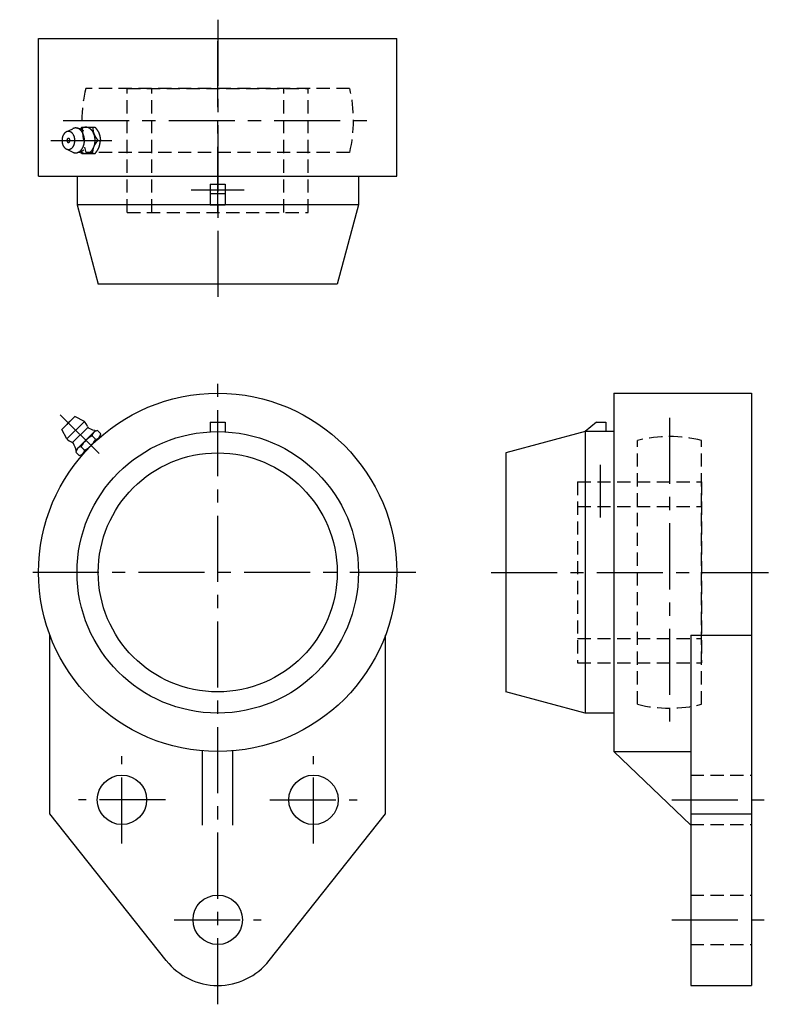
# Model space of a CAD drawing. Extents: x -52 to 146, y -114 to 146.
import ezdxf

# ---------------------------------------------------------------- set-up
doc = ezdxf.new("R2010")
doc.units = 0
doc.header["$LTSCALE"] = 14
doc.header["$MEASUREMENT"] = 0
doc.linetypes.add('CENTER', pattern=[2, 1.25, -0.25, 0.25, -0.25])
doc.linetypes.add('HIDDEN', pattern=[0.375, 0.25, -0.125])
doc.layers.get('0').update_dxf_attribs({"linetype": 'CONTINUOUS'})
doc.layers.add('CENTER', color=1, linetype='CENTER')
doc.layers.add('HIDDEN', color=3, linetype='HIDDEN')

msp = doc.modelspace()

# ---------------------------------------------------------------- linework, layer by layer
for p, q in [((-47.5, 141.5), (47.5, 141.5)), ((-47.5, 105), (-47.5, 141.5)), ((47.5, 105), (47.5, 141.5)), ((-40.14, 116.76), (-38.45, 117.61)), ((-36.03, 118), (-36.38, 117.54)), ((-36.03, 118), (-32.52, 118)), ((-40.14, 112.24), (-38.45, 111.39)), ((-31.74, 114.5), (-31.09, 114.5)), ((-36.03, 111), (-36.38, 111.46)), ((-36.03, 111), (-32.52, 111)), ((-47.5, 105), (47.5, 105)), ((-37.3, 105), (-37.3, 97.4)), ((37.3, 105), (37.3, 97.4)), ((-2, 102.9), (-2, 97.42)), ((-2, 102.9), (2, 102.9)), ((2, 102.9), (2, 97.42)), ((-2, 100.4), (2, 100.4)), ((37.3, 97.4), (-37.3, 97.4)), ((-37.3, 97.4), (-31.67, 76.4)), ((-2, 97.42), (2, 97.42)), ((37.3, 97.4), (31.67, 76.4)), ((31.67, 76.4), (-31.67, 76.4)), ((105, 47.5), (141.5, 47.5)), ((105, 47.5), (105, -47.5)), ((141.5, 47.5), (141.5, -109.5)), ((-41.3, 37.9), (-37.9, 41.3)), ((-40.02, 35.36), (-35.36, 40.02)), ((-35.36, 40.02), (-37.9, 41.3)), ((-2, 39.8), (-2, 37.25)), ((-2, 39.8), (2, 39.8)), ((2, 39.8), (2, 37.25)), ((100.4, 39.8), (97.42, 37.3)), ((100.4, 39.8), (102.9, 39.8)), ((102.9, 39.8), (102.9, 37.3)), ((-40.02, 35.36), (-41.3, 37.9)), ((-34.47, 38.43), (-38.43, 34.47)), ((-37.15, 32.86), (-32.86, 37.15)), ((-31.88, 37.6), (-30.99, 36.71)), ((97.4, 37.3), (76.4, 31.67)), ((105, 37.3), (97.4, 37.3)), ((97.4, 37.3), (97.4, -37.3)), ((-31.44, 35.73), (-35.73, 31.44)), ((-33.31, 36.17), (-32.42, 35.28)), ((-36.71, 30.99), (-37.6, 31.88)), ((-36.17, 33.31), (-35.28, 32.42)), ((76.4, 31.67), (76.4, -31.67)), ((-44.5, -64), (-44.5, -16.61)), ((44.5, -64), (44.5, -16.61)), ((125.4, -16.61), (125.4, -109.5)), ((125.4, -16.61), (141.5, -16.61)), ((97.4, -37.3), (76.4, -31.67)), ((105, -37.3), (97.4, -37.3)), ((-4, -67), (-4, -47.33)), ((4, -67), (4, -47.33)), ((105, -47.5), (125.4, -47.5)), ((125.4, -67), (105, -47.5)), ((-13.63, -102.91), (-44.5, -64)), ((13.63, -102.91), (44.5, -64)), ((125.4, -64), (141.5, -64)), ((125.4, -109.5), (141.5, -109.5))]:
    msp.add_line(p, q)
for points in [[(-38.45, 111.39, 0), (-38.38, 111.36, 0), (-38.31, 111.33, 0), (-38.25, 111.3, 0), (-38.18, 111.28, 0), (-38.11, 111.26, 0), (-38.04, 111.24, 0), (-37.97, 111.23, 0), (-37.9, 111.22, 0), (-37.83, 111.21, 0), (-37.76, 111.2, 0), (-37.7, 111.2, 0), (-37.63, 111.2, 0), (-37.56, 111.2, 0), (-37.49, 111.21, 0), (-37.42, 111.22, 0), (-37.35, 111.23, 0), (-37.28, 111.25, 0), (-37.21, 111.26, 0), (-37.14, 111.28, 0), (-37.07, 111.31, 0), (-37.01, 111.34, 0), (-36.94, 111.36, 0), (-36.88, 111.4, 0), (-36.81, 111.43, 0), (-36.75, 111.47, 0), (-36.68, 111.51, 0), (-36.62, 111.55, 0), (-36.56, 111.6, 0), (-36.5, 111.65, 0), (-36.44, 111.7, 0), (-36.38, 111.75, 0), (-36.32, 111.81, 0), (-36.26, 111.86, 0), (-36.21, 111.92, 0), (-36.16, 111.99, 0), (-36.1, 112.05, 0), (-36.05, 112.12, 0), (-36, 112.19, 0), (-35.96, 112.26, 0), (-35.91, 112.33, 0), (-35.86, 112.41, 0), (-35.82, 112.49, 0), (-35.78, 112.56, 0), (-35.74, 112.64, 0), (-35.7, 112.73, 0), (-35.66, 112.81, 0), (-35.63, 112.9, 0), (-35.6, 112.98, 0), (-35.57, 113.07, 0), (-35.54, 113.16, 0), (-35.51, 113.25, 0), (-35.48, 113.34, 0), (-35.46, 113.44, 0), (-35.44, 113.53, 0), (-35.42, 113.62, 0), (-35.4, 113.72, 0), (-35.39, 113.82, 0), (-35.37, 113.91, 0), (-35.36, 114.01, 0), (-35.35, 114.11, 0), (-35.34, 114.2, 0), (-35.34, 114.3, 0), (-35.34, 114.4, 0), (-35.33, 114.5, 0), (-35.34, 114.6, 0), (-35.34, 114.7, 0), (-35.34, 114.8, 0), (-35.35, 114.89, 0), (-35.36, 114.99, 0), (-35.37, 115.09, 0), (-35.39, 115.18, 0), (-35.4, 115.28, 0), (-35.42, 115.38, 0), (-35.44, 115.47, 0), (-35.46, 115.56, 0), (-35.48, 115.66, 0), (-35.51, 115.75, 0), (-35.54, 115.84, 0), (-35.57, 115.93, 0), (-35.6, 116.02, 0), (-35.63, 116.1, 0), (-35.66, 116.19, 0), (-35.7, 116.27, 0), (-35.74, 116.36, 0), (-35.78, 116.44, 0), (-35.82, 116.51, 0), (-35.86, 116.59, 0), (-35.91, 116.67, 0), (-35.96, 116.74, 0), (-36, 116.81, 0), (-36.05, 116.88, 0), (-36.1, 116.95, 0), (-36.16, 117.01, 0), (-36.21, 117.08, 0), (-36.26, 117.14, 0), (-36.32, 117.19, 0), (-36.38, 117.25, 0), (-36.44, 117.3, 0), (-36.5, 117.35, 0), (-36.56, 117.4, 0), (-36.62, 117.45, 0), (-36.68, 117.49, 0), (-36.75, 117.53, 0), (-36.81, 117.57, 0), (-36.88, 117.6, 0), (-36.94, 117.64, 0), (-37.01, 117.66, 0), (-37.07, 117.69, 0), (-37.14, 117.72, 0), (-37.21, 117.74, 0), (-37.28, 117.75, 0), (-37.35, 117.77, 0), (-37.42, 117.78, 0), (-37.49, 117.79, 0), (-37.56, 117.8, 0), (-37.63, 117.8, 0), (-37.7, 117.8, 0), (-37.76, 117.8, 0), (-37.83, 117.79, 0), (-37.9, 117.78, 0), (-37.97, 117.77, 0), (-38.04, 117.76, 0), (-38.11, 117.74, 0), (-38.18, 117.72, 0), (-38.25, 117.7, 0), (-38.31, 117.67, 0), (-38.38, 117.64, 0), (-38.45, 117.61, 0)], [(-36.27, 111.51, 0), (-36.2, 111.45, 0), (-36.13, 111.4, 0), (-36.05, 111.35, 0), (-35.98, 111.3, 0), (-35.9, 111.25, 0), (-35.83, 111.21, 0), (-35.75, 111.17, 0), (-35.67, 111.14, 0), (-35.59, 111.11, 0), (-35.51, 111.08, 0), (-35.43, 111.06, 0), (-35.35, 111.04, 0), (-35.27, 111.02, 0), (-35.19, 111.01, 0), (-35.11, 111, 0), (-35.03, 111, 0), (-34.94, 111, 0), (-34.86, 111, 0), (-34.78, 111.01, 0), (-34.7, 111.02, 0), (-34.62, 111.04, 0), (-34.54, 111.06, 0), (-34.46, 111.08, 0), (-34.38, 111.11, 0), (-34.3, 111.14, 0), (-34.22, 111.17, 0), (-34.14, 111.21, 0), (-34.06, 111.25, 0), (-33.99, 111.29, 0), (-33.91, 111.34, 0), (-33.84, 111.39, 0), (-33.77, 111.45, 0), (-33.7, 111.51, 0), (-33.63, 111.57, 0), (-33.56, 111.63, 0), (-33.5, 111.7, 0), (-33.43, 111.77, 0), (-33.37, 111.85, 0), (-33.31, 111.92, 0), (-33.25, 112, 0), (-33.19, 112.09, 0), (-33.13, 112.17, 0), (-33.08, 112.26, 0), (-33.03, 112.35, 0), (-32.98, 112.44, 0), (-32.93, 112.54, 0), (-32.89, 112.63, 0), (-32.85, 112.73, 0), (-32.81, 112.83, 0), (-32.77, 112.94, 0), (-32.73, 113.04, 0), (-32.7, 113.15, 0), (-32.67, 113.25, 0), (-32.64, 113.36, 0), (-32.62, 113.47, 0), (-32.59, 113.58, 0), (-32.57, 113.7, 0), (-32.56, 113.81, 0), (-32.54, 113.92, 0), (-32.53, 114.04, 0), (-32.52, 114.15, 0), (-32.51, 114.27, 0), (-32.51, 114.38, 0), (-32.51, 114.5, 0), (-32.51, 114.62, 0), (-32.51, 114.73, 0), (-32.52, 114.85, 0), (-32.53, 114.96, 0), (-32.54, 115.08, 0), (-32.56, 115.19, 0), (-32.57, 115.3, 0), (-32.59, 115.42, 0), (-32.62, 115.53, 0), (-32.64, 115.64, 0), (-32.67, 115.75, 0), (-32.7, 115.85, 0), (-32.73, 115.96, 0), (-32.77, 116.06, 0), (-32.81, 116.17, 0), (-32.85, 116.27, 0), (-32.89, 116.37, 0), (-32.93, 116.46, 0), (-32.98, 116.56, 0), (-33.03, 116.65, 0), (-33.08, 116.74, 0), (-33.13, 116.83, 0), (-33.19, 116.91, 0), (-33.25, 117, 0), (-33.31, 117.08, 0), (-33.37, 117.15, 0), (-33.43, 117.23, 0), (-33.5, 117.3, 0), (-33.56, 117.37, 0), (-33.63, 117.43, 0), (-33.7, 117.49, 0), (-33.77, 117.55, 0), (-33.84, 117.61, 0), (-33.91, 117.66, 0), (-33.99, 117.71, 0), (-34.06, 117.75, 0), (-34.14, 117.79, 0), (-34.22, 117.83, 0), (-34.3, 117.86, 0), (-34.38, 117.89, 0), (-34.46, 117.92, 0), (-34.54, 117.94, 0), (-34.62, 117.96, 0), (-34.7, 117.98, 0), (-34.78, 117.99, 0), (-34.86, 118, 0), (-34.94, 118, 0), (-35.03, 118, 0), (-35.11, 118, 0), (-35.19, 117.99, 0), (-35.27, 117.98, 0), (-35.35, 117.96, 0), (-35.43, 117.94, 0), (-35.51, 117.92, 0), (-35.59, 117.89, 0), (-35.67, 117.86, 0), (-35.75, 117.83, 0), (-35.83, 117.79, 0), (-35.9, 117.75, 0), (-35.98, 117.7, 0), (-36.05, 117.65, 0), (-36.13, 117.6, 0), (-36.2, 117.55, 0), (-36.27, 117.49, 0)], [(-33.17, 118, 0), (-33.17, 117.98, 0), (-33.16, 117.95, 0), (-33.16, 117.93, 0), (-33.16, 117.9, 0), (-33.16, 117.88, 0), (-33.15, 117.85, 0), (-33.15, 117.83, 0), (-33.15, 117.8, 0), (-33.14, 117.78, 0), (-33.14, 117.75, 0), (-33.14, 117.73, 0), (-33.14, 117.71, 0), (-33.13, 117.68, 0), (-33.13, 117.66, 0), (-33.13, 117.63, 0), (-33.12, 117.61, 0), (-33.12, 117.58, 0), (-33.12, 117.56, 0), (-33.11, 117.53, 0), (-33.11, 117.51, 0), (-33.11, 117.49, 0), (-33.1, 117.46, 0), (-33.1, 117.44, 0), (-33.1, 117.41, 0), (-33.09, 117.39, 0), (-33.09, 117.36, 0), (-33.09, 117.34, 0), (-33.08, 117.32, 0), (-33.08, 117.29, 0), (-33.08, 117.27, 0), (-33.07, 117.24, 0), (-33.07, 117.22, 0), (-33.06, 117.2, 0), (-33.06, 117.17, 0), (-33.06, 117.15, 0), (-33.05, 117.12, 0), (-33.05, 117.1, 0), (-33.04, 117.08, 0), (-33.04, 117.05, 0), (-33.04, 117.03, 0), (-33.03, 117, 0), (-33.03, 116.98, 0), (-33.02, 116.96, 0), (-33.02, 116.93, 0), (-33.01, 116.91, 0), (-33.01, 116.88, 0), (-33, 116.86, 0), (-33, 116.84, 0), (-32.99, 116.81, 0), (-32.99, 116.79, 0), (-32.98, 116.77, 0), (-32.98, 116.74, 0), (-32.97, 116.72, 0), (-32.97, 116.7, 0), (-32.96, 116.67, 0), (-32.95, 116.65, 0), (-32.95, 116.63, 0), (-32.94, 116.6, 0), (-32.94, 116.58, 0), (-32.93, 116.56, 0), (-32.92, 116.53, 0), (-32.92, 116.51, 0), (-32.91, 116.49, 0), (-32.9, 116.47, 0), (-32.9, 116.44, 0), (-32.89, 116.42, 0), (-32.88, 116.4, 0), (-32.87, 116.37, 0), (-32.87, 116.35, 0), (-32.86, 116.33, 0), (-32.85, 116.31, 0), (-32.84, 116.28, 0), (-32.84, 116.26, 0), (-32.83, 116.24, 0), (-32.82, 116.22, 0), (-32.81, 116.19, 0), (-32.8, 116.17, 0), (-32.79, 116.15, 0), (-32.79, 116.13, 0), (-32.78, 116.11, 0), (-32.77, 116.08, 0), (-32.76, 116.06, 0), (-32.75, 116.04, 0), (-32.74, 116.02, 0), (-32.73, 116, 0), (-32.72, 115.98, 0), (-32.71, 115.95, 0), (-32.7, 115.93, 0), (-32.69, 115.91, 0), (-32.68, 115.89, 0), (-32.67, 115.87, 0), (-32.66, 115.85, 0), (-32.65, 115.83, 0), (-32.64, 115.8, 0), (-32.62, 115.78, 0), (-32.61, 115.76, 0), (-32.6, 115.74, 0), (-32.59, 115.72, 0), (-32.58, 115.7, 0), (-32.57, 115.68, 0), (-32.56, 115.66, 0), (-32.54, 115.64, 0), (-32.53, 115.62, 0), (-32.52, 115.59, 0), (-32.51, 115.57, 0), (-32.49, 115.55, 0), (-32.48, 115.53, 0), (-32.47, 115.51, 0), (-32.46, 115.49, 0), (-32.44, 115.47, 0), (-32.43, 115.45, 0), (-32.42, 115.43, 0), (-32.41, 115.41, 0), (-32.39, 115.39, 0), (-32.38, 115.37, 0), (-32.37, 115.35, 0), (-32.35, 115.33, 0), (-32.34, 115.31, 0), (-32.33, 115.29, 0), (-32.31, 115.27, 0), (-32.3, 115.25, 0), (-32.28, 115.23, 0), (-32.27, 115.21, 0), (-32.26, 115.19, 0), (-32.24, 115.17, 0), (-32.23, 115.15, 0), (-32.21, 115.13, 0), (-32.2, 115.11, 0), (-32.19, 115.09, 0), (-32.17, 115.07, 0), (-32.16, 115.05, 0), (-32.14, 115.03, 0), (-32.13, 115.01, 0), (-32.11, 114.99, 0), (-32.1, 114.97, 0), (-32.09, 114.95, 0), (-32.07, 114.93, 0), (-32.06, 114.91, 0), (-32.04, 114.89, 0), (-32.03, 114.87, 0), (-32.01, 114.85, 0), (-32, 114.83, 0), (-31.98, 114.81, 0), (-31.97, 114.79, 0), (-31.95, 114.77, 0), (-31.94, 114.75, 0), (-31.92, 114.73, 0), (-31.91, 114.71, 0), (-31.89, 114.7, 0), (-31.88, 114.68, 0), (-31.86, 114.66, 0), (-31.85, 114.64, 0), (-31.83, 114.62, 0), (-31.82, 114.6, 0), (-31.8, 114.58, 0), (-31.79, 114.56, 0), (-31.77, 114.54, 0), (-31.76, 114.52, 0), (-31.74, 114.5, 0)], [(-32.52, 118, 0), (-32.51, 117.98, 0), (-32.49, 117.96, 0), (-32.48, 117.94, 0), (-32.46, 117.92, 0), (-32.45, 117.9, 0), (-32.43, 117.88, 0), (-32.42, 117.86, 0), (-32.4, 117.84, 0), (-32.39, 117.82, 0), (-32.37, 117.8, 0), (-32.36, 117.79, 0), (-32.34, 117.77, 0), (-32.33, 117.75, 0), (-32.31, 117.73, 0), (-32.3, 117.71, 0), (-32.28, 117.69, 0), (-32.27, 117.67, 0), (-32.25, 117.65, 0), (-32.24, 117.63, 0), (-32.22, 117.61, 0), (-32.21, 117.59, 0), (-32.19, 117.57, 0), (-32.18, 117.55, 0), (-32.16, 117.53, 0), (-32.15, 117.51, 0), (-32.13, 117.49, 0), (-32.12, 117.47, 0), (-32.1, 117.45, 0), (-32.09, 117.43, 0), (-32.08, 117.41, 0), (-32.06, 117.39, 0), (-32.05, 117.37, 0), (-32.03, 117.35, 0), (-32.02, 117.33, 0), (-32.01, 117.31, 0), (-31.99, 117.29, 0), (-31.98, 117.27, 0), (-31.96, 117.25, 0), (-31.95, 117.23, 0), (-31.94, 117.21, 0), (-31.92, 117.19, 0), (-31.91, 117.17, 0), (-31.9, 117.15, 0), (-31.88, 117.13, 0), (-31.87, 117.11, 0), (-31.86, 117.09, 0), (-31.84, 117.07, 0), (-31.83, 117.05, 0), (-31.82, 117.03, 0), (-31.8, 117.01, 0), (-31.79, 116.99, 0), (-31.78, 116.97, 0), (-31.77, 116.95, 0), (-31.75, 116.93, 0), (-31.74, 116.91, 0), (-31.73, 116.88, 0), (-31.72, 116.86, 0), (-31.71, 116.84, 0), (-31.69, 116.82, 0), (-31.68, 116.8, 0), (-31.67, 116.78, 0), (-31.66, 116.76, 0), (-31.65, 116.74, 0), (-31.64, 116.72, 0), (-31.63, 116.7, 0), (-31.62, 116.67, 0), (-31.6, 116.65, 0), (-31.59, 116.63, 0), (-31.58, 116.61, 0), (-31.57, 116.59, 0), (-31.56, 116.57, 0), (-31.55, 116.55, 0), (-31.54, 116.52, 0), (-31.53, 116.5, 0), (-31.52, 116.48, 0), (-31.51, 116.46, 0), (-31.5, 116.44, 0), (-31.49, 116.42, 0), (-31.49, 116.39, 0), (-31.48, 116.37, 0), (-31.47, 116.35, 0), (-31.46, 116.33, 0), (-31.45, 116.31, 0), (-31.44, 116.28, 0), (-31.43, 116.26, 0), (-31.43, 116.24, 0), (-31.42, 116.22, 0), (-31.41, 116.19, 0), (-31.4, 116.17, 0), (-31.39, 116.15, 0), (-31.39, 116.13, 0), (-31.38, 116.1, 0), (-31.37, 116.08, 0), (-31.37, 116.06, 0), (-31.36, 116.03, 0), (-31.35, 116.01, 0), (-31.35, 115.99, 0), (-31.34, 115.97, 0), (-31.33, 115.94, 0), (-31.33, 115.92, 0), (-31.32, 115.9, 0), (-31.31, 115.87, 0), (-31.31, 115.85, 0), (-31.3, 115.83, 0), (-31.3, 115.8, 0), (-31.29, 115.78, 0), (-31.29, 115.76, 0), (-31.28, 115.73, 0), (-31.27, 115.71, 0), (-31.27, 115.69, 0), (-31.26, 115.66, 0), (-31.26, 115.64, 0), (-31.25, 115.62, 0), (-31.25, 115.59, 0), (-31.24, 115.57, 0), (-31.24, 115.54, 0), (-31.24, 115.52, 0), (-31.23, 115.5, 0), (-31.23, 115.47, 0), (-31.22, 115.45, 0), (-31.22, 115.42, 0), (-31.21, 115.4, 0), (-31.21, 115.38, 0), (-31.21, 115.35, 0), (-31.2, 115.33, 0), (-31.2, 115.3, 0), (-31.19, 115.28, 0), (-31.19, 115.26, 0), (-31.19, 115.23, 0), (-31.18, 115.21, 0), (-31.18, 115.18, 0), (-31.18, 115.16, 0), (-31.17, 115.14, 0), (-31.17, 115.11, 0), (-31.16, 115.09, 0), (-31.16, 115.06, 0), (-31.16, 115.04, 0), (-31.15, 115.01, 0), (-31.15, 114.99, 0), (-31.15, 114.97, 0), (-31.15, 114.94, 0), (-31.14, 114.92, 0), (-31.14, 114.89, 0), (-31.14, 114.87, 0), (-31.13, 114.84, 0), (-31.13, 114.82, 0), (-31.13, 114.79, 0), (-31.12, 114.77, 0), (-31.12, 114.75, 0), (-31.12, 114.72, 0), (-31.12, 114.7, 0), (-31.11, 114.67, 0), (-31.11, 114.65, 0), (-31.11, 114.62, 0), (-31.1, 114.6, 0), (-31.1, 114.57, 0), (-31.1, 114.55, 0), (-31.1, 114.52, 0), (-31.09, 114.5, 0)], [(-39.58, 112.1, 0), (-39.49, 112.1, 0), (-39.41, 112.11, 0), (-39.33, 112.13, 0), (-39.25, 112.15, 0), (-39.17, 112.17, 0), (-39.08, 112.2, 0), (-39.01, 112.24, 0), (-38.93, 112.28, 0), (-38.85, 112.33, 0), (-38.78, 112.38, 0), (-38.71, 112.44, 0), (-38.63, 112.5, 0), (-38.57, 112.57, 0), (-38.5, 112.64, 0), (-38.44, 112.72, 0), (-38.38, 112.8, 0), (-38.32, 112.89, 0), (-38.27, 112.98, 0), (-38.21, 113.07, 0), (-38.17, 113.17, 0), (-38.12, 113.27, 0), (-38.08, 113.37, 0), (-38.04, 113.47, 0), (-38.01, 113.58, 0), (-37.98, 113.69, 0), (-37.95, 113.8, 0), (-37.93, 113.92, 0), (-37.91, 114.03, 0), (-37.9, 114.15, 0), (-37.89, 114.26, 0), (-37.88, 114.38, 0), (-37.88, 114.5, 0), (-37.88, 114.62, 0), (-37.89, 114.74, 0), (-37.9, 114.85, 0), (-37.91, 114.97, 0), (-37.93, 115.08, 0), (-37.95, 115.2, 0), (-37.98, 115.31, 0), (-38.01, 115.42, 0), (-38.04, 115.53, 0), (-38.08, 115.63, 0), (-38.12, 115.73, 0), (-38.17, 115.83, 0), (-38.21, 115.93, 0), (-38.27, 116.02, 0), (-38.32, 116.11, 0), (-38.38, 116.2, 0), (-38.44, 116.28, 0), (-38.5, 116.36, 0), (-38.57, 116.43, 0), (-38.63, 116.5, 0), (-38.71, 116.56, 0), (-38.78, 116.62, 0), (-38.85, 116.67, 0), (-38.93, 116.72, 0), (-39.01, 116.76, 0), (-39.08, 116.8, 0), (-39.17, 116.83, 0), (-39.25, 116.85, 0), (-39.33, 116.87, 0), (-39.41, 116.89, 0), (-39.49, 116.9, 0), (-39.58, 116.9, 0), (-39.66, 116.9, 0), (-39.74, 116.89, 0), (-39.83, 116.87, 0), (-39.91, 116.85, 0), (-39.99, 116.83, 0), (-40.07, 116.8, 0), (-40.15, 116.76, 0), (-40.23, 116.72, 0), (-40.3, 116.67, 0), (-40.38, 116.62, 0), (-40.45, 116.56, 0), (-40.52, 116.5, 0), (-40.59, 116.43, 0), (-40.65, 116.36, 0), (-40.72, 116.28, 0), (-40.78, 116.2, 0), (-40.84, 116.11, 0), (-40.89, 116.02, 0), (-40.94, 115.93, 0), (-40.99, 115.83, 0), (-41.03, 115.73, 0), (-41.07, 115.63, 0), (-41.11, 115.53, 0), (-41.15, 115.42, 0), (-41.18, 115.31, 0), (-41.2, 115.2, 0), (-41.22, 115.08, 0), (-41.24, 114.97, 0), (-41.26, 114.85, 0), (-41.27, 114.74, 0), (-41.27, 114.62, 0), (-41.27, 114.5, 0), (-41.27, 114.38, 0), (-41.27, 114.26, 0), (-41.26, 114.15, 0), (-41.24, 114.03, 0), (-41.22, 113.92, 0), (-41.2, 113.8, 0), (-41.18, 113.69, 0), (-41.15, 113.58, 0), (-41.11, 113.47, 0), (-41.07, 113.37, 0), (-41.03, 113.27, 0), (-40.99, 113.17, 0), (-40.94, 113.07, 0), (-40.89, 112.98, 0), (-40.84, 112.89, 0), (-40.78, 112.8, 0), (-40.72, 112.72, 0), (-40.65, 112.64, 0), (-40.59, 112.57, 0), (-40.52, 112.5, 0), (-40.45, 112.44, 0), (-40.38, 112.38, 0), (-40.3, 112.33, 0), (-40.23, 112.28, 0), (-40.15, 112.24, 0), (-40.07, 112.2, 0), (-39.99, 112.17, 0), (-39.91, 112.15, 0), (-39.83, 112.13, 0), (-39.74, 112.11, 0), (-39.66, 112.1, 0), (-39.58, 112.1, 0)], [(-39.58, 113.95, 0), (-39.56, 113.95, 0), (-39.54, 113.95, 0), (-39.52, 113.95, 0), (-39.5, 113.96, 0), (-39.48, 113.96, 0), (-39.46, 113.97, 0), (-39.45, 113.98, 0), (-39.43, 113.99, 0), (-39.41, 114, 0), (-39.39, 114.01, 0), (-39.38, 114.02, 0), (-39.36, 114.04, 0), (-39.34, 114.05, 0), (-39.33, 114.07, 0), (-39.31, 114.09, 0), (-39.3, 114.11, 0), (-39.29, 114.13, 0), (-39.27, 114.15, 0), (-39.26, 114.17, 0), (-39.25, 114.19, 0), (-39.24, 114.21, 0), (-39.23, 114.24, 0), (-39.22, 114.26, 0), (-39.22, 114.29, 0), (-39.21, 114.31, 0), (-39.2, 114.34, 0), (-39.2, 114.37, 0), (-39.19, 114.39, 0), (-39.19, 114.42, 0), (-39.19, 114.45, 0), (-39.19, 114.47, 0), (-39.19, 114.5, 0), (-39.19, 114.53, 0), (-39.19, 114.55, 0), (-39.19, 114.58, 0), (-39.19, 114.61, 0), (-39.2, 114.63, 0), (-39.2, 114.66, 0), (-39.21, 114.69, 0), (-39.22, 114.71, 0), (-39.22, 114.74, 0), (-39.23, 114.76, 0), (-39.24, 114.79, 0), (-39.25, 114.81, 0), (-39.26, 114.83, 0), (-39.27, 114.85, 0), (-39.29, 114.87, 0), (-39.3, 114.89, 0), (-39.31, 114.91, 0), (-39.33, 114.93, 0), (-39.34, 114.95, 0), (-39.36, 114.96, 0), (-39.38, 114.98, 0), (-39.39, 114.99, 0), (-39.41, 115, 0), (-39.43, 115.01, 0), (-39.45, 115.02, 0), (-39.46, 115.03, 0), (-39.48, 115.04, 0), (-39.5, 115.04, 0), (-39.52, 115.05, 0), (-39.54, 115.05, 0), (-39.56, 115.05, 0), (-39.58, 115.05, 0), (-39.6, 115.05, 0), (-39.62, 115.05, 0), (-39.64, 115.05, 0), (-39.65, 115.04, 0), (-39.67, 115.04, 0), (-39.69, 115.03, 0), (-39.71, 115.02, 0), (-39.73, 115.01, 0), (-39.75, 115, 0), (-39.76, 114.99, 0), (-39.78, 114.98, 0), (-39.8, 114.96, 0), (-39.81, 114.95, 0), (-39.83, 114.93, 0), (-39.84, 114.91, 0), (-39.85, 114.89, 0), (-39.87, 114.87, 0), (-39.88, 114.85, 0), (-39.89, 114.83, 0), (-39.9, 114.81, 0), (-39.91, 114.79, 0), (-39.92, 114.76, 0), (-39.93, 114.74, 0), (-39.94, 114.71, 0), (-39.95, 114.69, 0), (-39.95, 114.66, 0), (-39.96, 114.63, 0), (-39.96, 114.61, 0), (-39.97, 114.58, 0), (-39.97, 114.55, 0), (-39.97, 114.53, 0), (-39.97, 114.5, 0), (-39.97, 114.47, 0), (-39.97, 114.45, 0), (-39.97, 114.42, 0), (-39.96, 114.39, 0), (-39.96, 114.37, 0), (-39.95, 114.34, 0), (-39.95, 114.31, 0), (-39.94, 114.29, 0), (-39.93, 114.26, 0), (-39.92, 114.24, 0), (-39.91, 114.21, 0), (-39.9, 114.19, 0), (-39.89, 114.17, 0), (-39.88, 114.15, 0), (-39.87, 114.13, 0), (-39.85, 114.11, 0), (-39.84, 114.09, 0), (-39.83, 114.07, 0), (-39.81, 114.05, 0), (-39.8, 114.04, 0), (-39.78, 114.02, 0), (-39.76, 114.01, 0), (-39.75, 114, 0), (-39.73, 113.99, 0), (-39.71, 113.98, 0), (-39.69, 113.97, 0), (-39.67, 113.96, 0), (-39.65, 113.96, 0), (-39.64, 113.95, 0), (-39.62, 113.95, 0), (-39.6, 113.95, 0), (-39.58, 113.95, 0)], [(-33.17, 111, 0), (-33.17, 111.02, 0), (-33.16, 111.05, 0), (-33.16, 111.07, 0), (-33.16, 111.1, 0), (-33.16, 111.12, 0), (-33.15, 111.15, 0), (-33.15, 111.17, 0), (-33.15, 111.2, 0), (-33.14, 111.22, 0), (-33.14, 111.25, 0), (-33.14, 111.27, 0), (-33.14, 111.29, 0), (-33.13, 111.32, 0), (-33.13, 111.34, 0), (-33.13, 111.37, 0), (-33.12, 111.39, 0), (-33.12, 111.42, 0), (-33.12, 111.44, 0), (-33.11, 111.47, 0), (-33.11, 111.49, 0), (-33.11, 111.51, 0), (-33.1, 111.54, 0), (-33.1, 111.56, 0), (-33.1, 111.59, 0), (-33.09, 111.61, 0), (-33.09, 111.64, 0), (-33.09, 111.66, 0), (-33.08, 111.68, 0), (-33.08, 111.71, 0), (-33.08, 111.73, 0), (-33.07, 111.76, 0), (-33.07, 111.78, 0), (-33.06, 111.8, 0), (-33.06, 111.83, 0), (-33.06, 111.85, 0), (-33.05, 111.88, 0), (-33.05, 111.9, 0), (-33.04, 111.92, 0), (-33.04, 111.95, 0), (-33.04, 111.97, 0), (-33.03, 112, 0), (-33.03, 112.02, 0), (-33.02, 112.04, 0), (-33.02, 112.07, 0), (-33.01, 112.09, 0), (-33.01, 112.12, 0), (-33, 112.14, 0), (-33, 112.16, 0), (-32.99, 112.19, 0), (-32.99, 112.21, 0), (-32.98, 112.23, 0), (-32.98, 112.26, 0), (-32.97, 112.28, 0), (-32.97, 112.3, 0), (-32.96, 112.33, 0), (-32.95, 112.35, 0), (-32.95, 112.37, 0), (-32.94, 112.4, 0), (-32.94, 112.42, 0), (-32.93, 112.44, 0), (-32.92, 112.47, 0), (-32.92, 112.49, 0), (-32.91, 112.51, 0), (-32.9, 112.53, 0), (-32.9, 112.56, 0), (-32.89, 112.58, 0), (-32.88, 112.6, 0), (-32.87, 112.63, 0), (-32.87, 112.65, 0), (-32.86, 112.67, 0), (-32.85, 112.69, 0), (-32.84, 112.72, 0), (-32.84, 112.74, 0), (-32.83, 112.76, 0), (-32.82, 112.78, 0), (-32.81, 112.81, 0), (-32.8, 112.83, 0), (-32.79, 112.85, 0), (-32.79, 112.87, 0), (-32.78, 112.89, 0), (-32.77, 112.92, 0), (-32.76, 112.94, 0), (-32.75, 112.96, 0), (-32.74, 112.98, 0), (-32.73, 113, 0), (-32.72, 113.02, 0), (-32.71, 113.05, 0), (-32.7, 113.07, 0), (-32.69, 113.09, 0), (-32.68, 113.11, 0), (-32.67, 113.13, 0), (-32.66, 113.15, 0), (-32.65, 113.17, 0), (-32.64, 113.2, 0), (-32.62, 113.22, 0), (-32.61, 113.24, 0), (-32.6, 113.26, 0), (-32.59, 113.28, 0), (-32.58, 113.3, 0), (-32.57, 113.32, 0), (-32.56, 113.34, 0), (-32.54, 113.36, 0), (-32.53, 113.38, 0), (-32.52, 113.41, 0), (-32.51, 113.43, 0), (-32.49, 113.45, 0), (-32.48, 113.47, 0), (-32.47, 113.49, 0), (-32.46, 113.51, 0), (-32.44, 113.53, 0), (-32.43, 113.55, 0), (-32.42, 113.57, 0), (-32.41, 113.59, 0), (-32.39, 113.61, 0), (-32.38, 113.63, 0), (-32.37, 113.65, 0), (-32.35, 113.67, 0), (-32.34, 113.69, 0), (-32.33, 113.71, 0), (-32.31, 113.73, 0), (-32.3, 113.75, 0), (-32.28, 113.77, 0), (-32.27, 113.79, 0), (-32.26, 113.81, 0), (-32.24, 113.83, 0), (-32.23, 113.85, 0), (-32.21, 113.87, 0), (-32.2, 113.89, 0), (-32.19, 113.91, 0), (-32.17, 113.93, 0), (-32.16, 113.95, 0), (-32.14, 113.97, 0), (-32.13, 113.99, 0), (-32.11, 114.01, 0), (-32.1, 114.03, 0), (-32.09, 114.05, 0), (-32.07, 114.07, 0), (-32.06, 114.09, 0), (-32.04, 114.11, 0), (-32.03, 114.13, 0), (-32.01, 114.15, 0), (-32, 114.17, 0), (-31.98, 114.19, 0), (-31.97, 114.21, 0), (-31.95, 114.23, 0), (-31.94, 114.25, 0), (-31.92, 114.27, 0), (-31.91, 114.29, 0), (-31.89, 114.3, 0), (-31.88, 114.32, 0), (-31.86, 114.34, 0), (-31.85, 114.36, 0), (-31.83, 114.38, 0), (-31.82, 114.4, 0), (-31.8, 114.42, 0), (-31.79, 114.44, 0), (-31.77, 114.46, 0), (-31.76, 114.48, 0), (-31.74, 114.5, 0)], [(-32.52, 111, 0), (-32.51, 111.02, 0), (-32.49, 111.04, 0), (-32.48, 111.06, 0), (-32.46, 111.08, 0), (-32.45, 111.1, 0), (-32.43, 111.12, 0), (-32.42, 111.14, 0), (-32.4, 111.16, 0), (-32.39, 111.18, 0), (-32.37, 111.2, 0), (-32.36, 111.21, 0), (-32.34, 111.23, 0), (-32.33, 111.25, 0), (-32.31, 111.27, 0), (-32.3, 111.29, 0), (-32.28, 111.31, 0), (-32.27, 111.33, 0), (-32.25, 111.35, 0), (-32.24, 111.37, 0), (-32.22, 111.39, 0), (-32.21, 111.41, 0), (-32.19, 111.43, 0), (-32.18, 111.45, 0), (-32.16, 111.47, 0), (-32.15, 111.49, 0), (-32.13, 111.51, 0), (-32.12, 111.53, 0), (-32.1, 111.55, 0), (-32.09, 111.57, 0), (-32.08, 111.59, 0), (-32.06, 111.61, 0), (-32.05, 111.63, 0), (-32.03, 111.65, 0), (-32.02, 111.67, 0), (-32.01, 111.69, 0), (-31.99, 111.71, 0), (-31.98, 111.73, 0), (-31.96, 111.75, 0), (-31.95, 111.77, 0), (-31.94, 111.79, 0), (-31.92, 111.81, 0), (-31.91, 111.83, 0), (-31.9, 111.85, 0), (-31.88, 111.87, 0), (-31.87, 111.89, 0), (-31.86, 111.91, 0), (-31.84, 111.93, 0), (-31.83, 111.95, 0), (-31.82, 111.97, 0), (-31.8, 111.99, 0), (-31.79, 112.01, 0), (-31.78, 112.03, 0), (-31.77, 112.05, 0), (-31.75, 112.07, 0), (-31.74, 112.09, 0), (-31.73, 112.12, 0), (-31.72, 112.14, 0), (-31.71, 112.16, 0), (-31.69, 112.18, 0), (-31.68, 112.2, 0), (-31.67, 112.22, 0), (-31.66, 112.24, 0), (-31.65, 112.26, 0), (-31.64, 112.28, 0), (-31.63, 112.3, 0), (-31.62, 112.33, 0), (-31.6, 112.35, 0), (-31.59, 112.37, 0), (-31.58, 112.39, 0), (-31.57, 112.41, 0), (-31.56, 112.43, 0), (-31.55, 112.45, 0), (-31.54, 112.48, 0), (-31.53, 112.5, 0), (-31.52, 112.52, 0), (-31.51, 112.54, 0), (-31.5, 112.56, 0), (-31.49, 112.58, 0), (-31.49, 112.61, 0), (-31.48, 112.63, 0), (-31.47, 112.65, 0), (-31.46, 112.67, 0), (-31.45, 112.69, 0), (-31.44, 112.72, 0), (-31.43, 112.74, 0), (-31.43, 112.76, 0), (-31.42, 112.78, 0), (-31.41, 112.81, 0), (-31.4, 112.83, 0), (-31.39, 112.85, 0), (-31.39, 112.87, 0), (-31.38, 112.9, 0), (-31.37, 112.92, 0), (-31.37, 112.94, 0), (-31.36, 112.97, 0), (-31.35, 112.99, 0), (-31.35, 113.01, 0), (-31.34, 113.03, 0), (-31.33, 113.06, 0), (-31.33, 113.08, 0), (-31.32, 113.1, 0), (-31.31, 113.13, 0), (-31.31, 113.15, 0), (-31.3, 113.17, 0), (-31.3, 113.2, 0), (-31.29, 113.22, 0), (-31.29, 113.24, 0), (-31.28, 113.27, 0), (-31.27, 113.29, 0), (-31.27, 113.31, 0), (-31.26, 113.34, 0), (-31.26, 113.36, 0), (-31.25, 113.38, 0), (-31.25, 113.41, 0), (-31.24, 113.43, 0), (-31.24, 113.46, 0), (-31.24, 113.48, 0), (-31.23, 113.5, 0), (-31.23, 113.53, 0), (-31.22, 113.55, 0), (-31.22, 113.58, 0), (-31.21, 113.6, 0), (-31.21, 113.62, 0), (-31.21, 113.65, 0), (-31.2, 113.67, 0), (-31.2, 113.7, 0), (-31.19, 113.72, 0), (-31.19, 113.74, 0), (-31.19, 113.77, 0), (-31.18, 113.79, 0), (-31.18, 113.82, 0), (-31.18, 113.84, 0), (-31.17, 113.86, 0), (-31.17, 113.89, 0), (-31.16, 113.91, 0), (-31.16, 113.94, 0), (-31.16, 113.96, 0), (-31.15, 113.99, 0), (-31.15, 114.01, 0), (-31.15, 114.03, 0), (-31.15, 114.06, 0), (-31.14, 114.08, 0), (-31.14, 114.11, 0), (-31.14, 114.13, 0), (-31.13, 114.16, 0), (-31.13, 114.18, 0), (-31.13, 114.21, 0), (-31.12, 114.23, 0), (-31.12, 114.25, 0), (-31.12, 114.28, 0), (-31.12, 114.3, 0), (-31.11, 114.33, 0), (-31.11, 114.35, 0), (-31.11, 114.38, 0), (-31.1, 114.4, 0), (-31.1, 114.43, 0), (-31.1, 114.45, 0), (-31.1, 114.48, 0), (-31.09, 114.5, 0)]]:
    msp.add_polyline3d(points)
for centre, radius in [((0, 0), 47.5), ((0, 0), 37.3), ((0, 0), 31.67), ((-25.4, -60.3), 6.55), ((25.4, -60.3), 6.55), ((0, -92.1), 6.55)]:
    msp.add_circle(centre, radius)
for centre, radius, start, end in [((-37.67, 114.5), 3.3, 49.2525, 90), ((-37.67, 114.5), 3.3, 270, 310.7475), ((-38.55, 38.55), 1.59, 114.555, 155.445), ((-37.69, 37.69), 3.3, 17.9467, 45), ((-33.79, 38.95), 0.8, 197.9467, 240.2157), ((-31.21, 43.47), 6, 240.2157, 260.6802), ((-31.75, 36.04), 1.56, 94.7398, 175.2602), ((-32.55, 36.84), 1.56, 274.7398, 355.2602), ((-37.69, 37.69), 3.3, 225, 252.0533), ((-38.95, 33.79), 0.8, 29.7843, 72.0533), ((-43.47, 31.21), 6, 9.3198, 29.7843), ((-30.97, 30.97), 5.7, 114.2291, 155.7709), ((-37.62, 37.62), 5.7, 294.2291, 335.7709), ((-36.04, 31.75), 1.56, 94.7398, 175.2602), ((-36.84, 32.55), 1.56, 274.7398, 355.2602), ((0, -92.1), 17.4, 218.4232, 321.5768)]:
    msp.add_arc(centre, radius, start, end)
at = {"layer": 'CENTER'}
for p, q in [((0, 146.5), (0, 72.5)), ((0, 95.3), (0, 144.1)), ((-41, 119.8), (41, 119.8)), ((-44.28, 114.5), (-28.11, 114.5)), ((-7, 101.4), (7, 101.4)), ((0, -114.5), (0, 52.5)), ((-31.47, 31.47), (-41.79, 41.79)), ((119.8, 41), (119.8, -41)), ((101.4, 28.5), (101.4, 14.5)), ((52.5, 0), (-52.5, 0)), ((72.5, 0), (146.5, 0)), ((-25.4, -71.85), (-25.4, -48.75)), ((25.4, -71.85), (25.4, -48.75)), ((-13.85, -60.3), (-36.95, -60.3)), ((13.85, -60.3), (36.95, -60.3)), ((120.4, -60.3), (146.5, -60.3)), ((-11.55, -92.1), (11.55, -92.1)), ((120.4, -92.1), (146.5, -92.1))]:
    msp.add_line(p, q, dxfattribs=at)
at = {"layer": 'HIDDEN'}
for p, q in [((34.98, 128.3), (-34.98, 128.3)), ((-24, 95.4), (-24, 128.3)), ((-24, 128.3), (24, 128.3)), ((-17.5, 95.4), (-17.5, 128.3)), ((17.5, 95.4), (17.5, 128.3)), ((24, 95.4), (24, 128.3)), ((34.98, 111.3), (-34.98, 111.3)), ((-24, 95.4), (24, 95.4)), ((111.3, -34.98), (111.3, 34.98)), ((128.3, -34.98), (128.3, 34.98)), ((95.4, 24), (95.4, -24)), ((95.4, 24), (128.3, 24)), ((128.3, 24), (128.3, -24)), ((95.4, 17.5), (128.3, 17.5)), ((95.4, -17.5), (128.3, -17.5)), ((95.4, -24), (128.3, -24)), ((125.4, -53.75), (141.5, -53.75)), ((125.4, -66.85), (141.5, -66.85)), ((125.4, -85.55), (141.5, -85.55)), ((125.4, -98.65), (141.5, -98.65))]:
    msp.add_line(p, q, dxfattribs=at)
for centre, start, end in [((0, 119.8), 166.3429, 193.6571), ((0, 119.8), 346.3429, 13.6571), ((119.8, 0), 76.3429, 103.6571), ((119.8, 0), 256.3429, 283.6571)]:
    msp.add_arc(centre, 36, start, end, dxfattribs=at)

doc.saveas('drawing.dxf')
